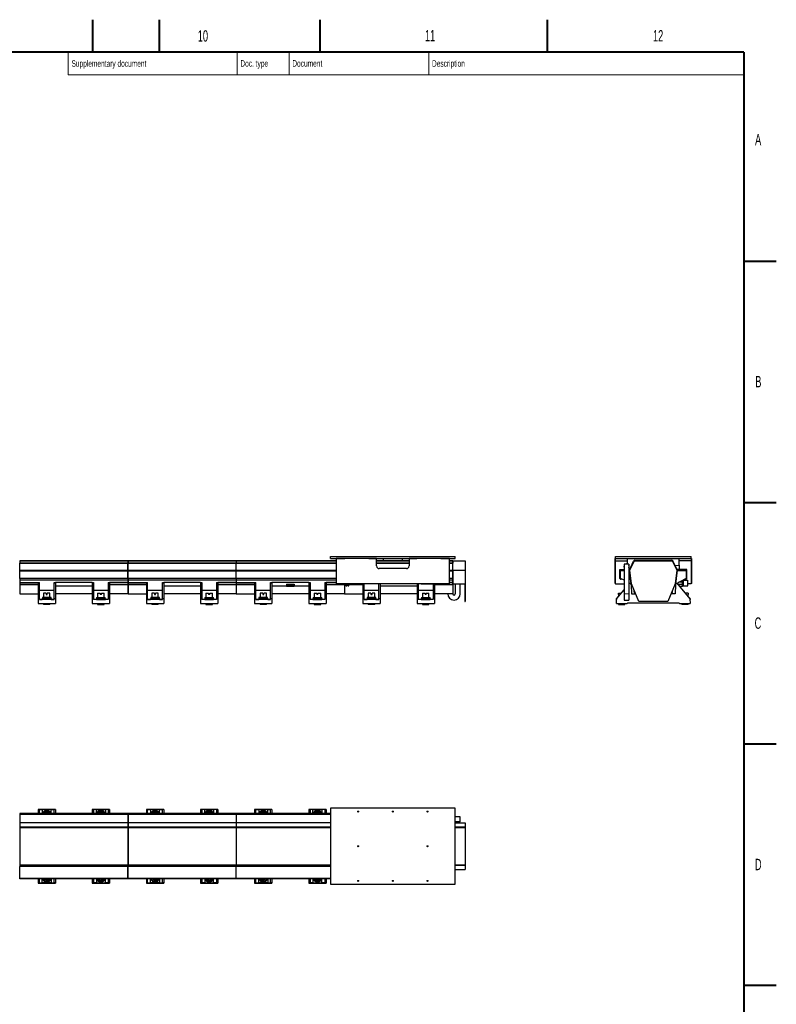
# Model space of a CAD drawing. Header units: millimetres. Extents: x 0 to 841, y 0 to 594.
# Tile 17 of 17: x 608 to 841, y 291 to 594. Entities that reach past the tile are written whole.
import ezdxf

# ---------------------------------------------------------------- set-up
doc = ezdxf.new("R2010")
doc.units = ezdxf.units.MM
doc.styles.add('SLDTEXTSTYLE0', font='TXT', dxfattribs={"width": 0.605})

msp = doc.modelspace()

# ---------------------------------------------------------------- linework, layer by layer
at = {"color": 7, "linetype": 'Continuous', "lineweight": 40}
for p, q in [((630.5, 594), (630.5, 584)), ((651, 594), (651, 584)), ((700.5, 594), (700.5, 584)), ((770.5, 594), (770.5, 584)), ((831, 584), (20, 584)), ((831, 584), (831, 10)), ((831, 519.75), (841, 519.75)), ((831, 445.5), (841, 445.5)), ((831, 371.25), (841, 371.25)), ((831, 297), (841, 297))]:
    msp.add_line(p, q, dxfattribs=at)
at = {"color": 7, "linetype": 'Continuous', "lineweight": 15}
for p, q in [((623, 584), (623, 577)), ((675, 584), (675, 577)), ((691, 584), (691, 577)), ((734, 584), (734, 577)), ((623, 577), (831, 577))]:
    msp.add_line(p, q, dxfattribs=at)
at = {"color": 7, "linetype": 'Continuous', "lineweight": 30}
for p, q in [((641.37, 427.53), (608.07, 427.53)), ((608.07, 427.53), (608.07, 427.38)), ((608.07, 427.38), (608.07, 426.77)), ((641.37, 427.53), (641.37, 427.38)), ((641.37, 427.38), (641.37, 426.77)), ((674.7, 427.53), (641.4, 427.53)), ((641.4, 427.53), (641.4, 427.38)), ((641.4, 427.38), (641.4, 426.77)), ((674.7, 427.53), (674.7, 427.38)), ((674.7, 427.38), (674.7, 426.77)), ((705.47, 427.53), (674.73, 427.53)), ((674.73, 427.53), (674.73, 427.38)), ((674.73, 427.38), (674.73, 426.77)), ((703.77, 428.22), (703.77, 428.88)), ((703.77, 428.88), (742.1, 428.88)), ((703.77, 428.22), (708.17, 428.22)), ((705.47, 428.2), (705.47, 420.55)), ((717.93, 428.2), (705.47, 428.2)), ((708.17, 428.22), (708.17, 428.2)), ((715.5, 428.22), (730.37, 428.22)), ((715.5, 428.22), (715.5, 428.2)), ((717.93, 425.93), (717.93, 428.2)), ((717.93, 428.2), (719.93, 428.2)), ((727.93, 427.53), (717.93, 427.53)), ((719.93, 428.2), (719.93, 427.53)), ((725.93, 427.53), (725.93, 428.2)), ((725.93, 428.2), (727.93, 428.2)), ((727.93, 428.2), (727.93, 425.93)), ((740.4, 428.2), (727.93, 428.2)), ((730.37, 428.22), (730.37, 428.2)), ((737.7, 428.22), (737.7, 428.2)), ((737.7, 428.22), (742.1, 428.22)), ((740.4, 420.55), (740.4, 428.2)), ((741.37, 427.53), (740.4, 427.53)), ((741.37, 427.53), (741.37, 427.38)), ((741.37, 427.38), (741.37, 426.77)), ((741.4, 427.53), (745.17, 427.53)), ((741.4, 427.38), (741.4, 427.53)), ((741.4, 424.66), (741.4, 427.38)), ((742.1, 428.22), (742.1, 428.88)), ((745.17, 427.53), (745.17, 427.38)), ((745.17, 427.38), (745.17, 424.66)), ((791.37, 420.55), (791.37, 428.2)), ((791.37, 428.2), (791.47, 428.2)), ((791.47, 428.88), (814.8, 428.88)), ((791.47, 428.22), (791.47, 428.88)), ((791.47, 428.22), (814.8, 428.22)), ((791.47, 428.22), (791.47, 428.2)), ((791.47, 420.55), (791.47, 428.2)), ((791.47, 427.48), (795.2, 427.48)), ((795.2, 427.48), (795.2, 428.22)), ((795.2, 426.54), (795.2, 427.48)), ((795.79, 424.68), (797.07, 427.43)), ((795.93, 424.66), (797.19, 427.38)), ((797.44, 427.66), (808.83, 427.66)), ((797.44, 427.53), (808.83, 427.53)), ((809.07, 427.38), (810.34, 424.66)), ((809.19, 427.43), (810.48, 424.68)), ((811.07, 427.48), (811.07, 428.22)), ((814.8, 427.48), (811.07, 427.48)), ((811.07, 426.18), (811.07, 427.48)), ((814.8, 428.22), (814.8, 428.88)), ((814.8, 428.22), (814.8, 428.2)), ((814.9, 428.2), (814.8, 428.2)), ((814.8, 428.2), (814.8, 420.55)), ((814.9, 428.2), (814.9, 420.55)), ((641.37, 426.77), (608.07, 426.77)), ((608.07, 426.72), (608.07, 426.77)), ((641.37, 426.72), (608.07, 426.72)), ((608.07, 424.6), (608.07, 426.72)), ((608.07, 424.58), (608.07, 424.6)), ((641.37, 424.58), (608.07, 424.58)), ((608.07, 424.31), (608.07, 424.58)), ((608.07, 422.08), (608.07, 424.31)), ((641.37, 426.72), (641.37, 426.77)), ((641.37, 424.6), (641.37, 426.72)), ((641.37, 424.58), (641.37, 424.6)), ((641.37, 424.31), (641.37, 424.58)), ((641.37, 422.08), (641.37, 424.31)), ((674.7, 426.77), (641.4, 426.77)), ((641.4, 426.72), (641.4, 426.77)), ((674.7, 426.72), (641.4, 426.72)), ((641.4, 424.6), (641.4, 426.72)), ((641.4, 424.58), (641.4, 424.6)), ((674.7, 424.58), (641.4, 424.58)), ((641.4, 424.31), (641.4, 424.58)), ((641.4, 422.08), (641.4, 424.31)), ((674.7, 426.72), (674.7, 426.77)), ((674.7, 424.6), (674.7, 426.72)), ((674.7, 424.58), (674.7, 424.6)), ((674.7, 424.31), (674.7, 424.58)), ((674.7, 422.08), (674.7, 424.31)), ((705.47, 426.77), (674.73, 426.77)), ((674.73, 426.72), (674.73, 426.77)), ((705.47, 426.72), (674.73, 426.72)), ((674.73, 424.6), (674.73, 426.72)), ((674.73, 424.58), (674.73, 424.6)), ((705.47, 424.58), (674.73, 424.58)), ((674.73, 424.31), (674.73, 424.58)), ((674.73, 422.08), (674.73, 424.31)), ((727.93, 426.77), (717.93, 426.77)), ((727.93, 426.72), (717.93, 426.72)), ((727.1, 425.1), (718.77, 425.1)), ((741.37, 426.77), (740.4, 426.77)), ((741.37, 426.72), (740.4, 426.72)), ((741.37, 424.58), (740.4, 424.58)), ((741.37, 426.72), (741.37, 426.77)), ((741.37, 424.6), (741.37, 426.72)), ((741.4, 426.52), (741.37, 426.52)), ((741.37, 425.02), (741.4, 425.02)), ((741.37, 424.58), (741.37, 424.6)), ((741.37, 424.31), (741.37, 424.58)), ((741.37, 422.08), (741.37, 424.31)), ((741.4, 424.66), (745.17, 424.66)), ((741.4, 424.58), (741.4, 424.66)), ((741.53, 424.58), (741.4, 424.58)), ((741.4, 424.31), (741.4, 424.58)), ((741.4, 422.08), (741.4, 424.31)), ((741.53, 424.31), (741.53, 424.58)), ((741.53, 422.08), (741.53, 424.31)), ((745.17, 424.66), (745.17, 420.38)), ((792.87, 424.85), (794.13, 424.85)), ((792.87, 422.08), (792.87, 424.85)), ((793.07, 422.08), (793.07, 424.31)), ((793.33, 424.58), (794.13, 424.58)), ((795.63, 426.52), (794.13, 426.52)), ((794.13, 426.52), (794.13, 417.35)), ((795.63, 426.52), (795.63, 417.35)), ((795.63, 424.58), (795.8, 424.58)), ((796.28, 420.37), (795.79, 424.68)), ((796.41, 420.38), (795.93, 424.66)), ((809.83, 426.06), (811.07, 426.18)), ((810.34, 424.66), (809.85, 420.38)), ((810.48, 424.68), (809.98, 420.37)), ((811.07, 424.85), (810.4, 424.85)), ((810.46, 424.58), (812.93, 424.58)), ((811.07, 426.18), (811.07, 424.85)), ((813.4, 424.85), (811.07, 424.85)), ((813.2, 424.31), (813.2, 422.08)), ((813.4, 422.08), (813.4, 424.85)), ((641.37, 422.08), (608.07, 422.08)), ((608.07, 422.08), (608.07, 421.58)), ((641.37, 421.58), (608.07, 421.58)), ((608.07, 421.58), (608.07, 420.85)), ((641.37, 422.08), (641.37, 421.58)), ((641.37, 421.58), (641.37, 420.85)), ((674.7, 422.08), (641.4, 422.08)), ((641.4, 422.08), (641.4, 421.58)), ((674.7, 421.58), (641.4, 421.58)), ((641.4, 421.58), (641.4, 420.85)), ((674.7, 422.08), (674.7, 421.58)), ((674.7, 421.58), (674.7, 420.85)), ((705.47, 422.08), (674.73, 422.08)), ((674.73, 422.08), (674.73, 421.58)), ((705.47, 421.58), (674.73, 421.58)), ((674.73, 421.58), (674.73, 420.85)), ((741.37, 422.08), (740.4, 422.08)), ((741.37, 421.58), (740.4, 421.58)), ((741.37, 422.08), (741.37, 421.58)), ((741.37, 421.58), (741.37, 420.85)), ((741.53, 422.08), (741.4, 422.08)), ((741.4, 420.38), (741.4, 422.08)), ((741.53, 420.38), (741.53, 422.08)), ((794.13, 421.51), (793.07, 422.08)), ((813.2, 422.08), (809.98, 420.37)), ((812.1, 419.78), (812.1, 421.49)), ((812.12, 419.78), (812.12, 421.5)), ((812.14, 421.52), (812.27, 421.52)), ((812.27, 419.78), (812.27, 421.52)), ((812.27, 421.52), (812.43, 421.52)), ((812.43, 421.52), (813.73, 421.52)), ((813.73, 419.78), (813.73, 421.52)), ((608.07, 420.85), (613.72, 420.85)), ((608.07, 420.85), (608.07, 420.29)), ((608.07, 420.29), (608.07, 420.13)), ((608.07, 420.13), (608.07, 417.35)), ((613.72, 420.85), (613.72, 420.64)), ((613.72, 420.64), (613.72, 415.85)), ((614.12, 420.64), (614.12, 420.85)), ((614.12, 415.85), (614.12, 420.64)), ((618.65, 420.64), (618.65, 420.85)), ((618.65, 415.85), (618.65, 420.64)), ((619.05, 420.85), (619.05, 420.64)), ((630.38, 420.85), (619.05, 420.85)), ((619.05, 420.64), (619.05, 415.85)), ((630.38, 420.85), (630.38, 420.64)), ((630.38, 420.64), (630.38, 415.85)), ((630.78, 420.85), (630.78, 420.64)), ((630.78, 420.64), (630.78, 415.85)), ((635.32, 420.85), (635.32, 420.64)), ((635.32, 420.64), (635.32, 415.85)), ((635.72, 420.85), (635.72, 420.64)), ((641.37, 420.85), (635.72, 420.85)), ((635.72, 420.64), (635.72, 415.85)), ((641.37, 420.85), (641.37, 420.29)), ((641.37, 420.29), (641.37, 420.13)), ((641.37, 420.13), (641.37, 417.35)), ((641.4, 420.85), (647.05, 420.85)), ((641.4, 420.85), (641.4, 420.29)), ((641.4, 420.29), (641.4, 420.13)), ((641.4, 420.13), (641.4, 417.35)), ((647.05, 420.85), (647.05, 420.64)), ((647.05, 420.64), (647.05, 415.85)), ((647.45, 420.64), (647.45, 420.85)), ((647.45, 415.85), (647.45, 420.64)), ((651.98, 420.64), (651.98, 420.85)), ((651.98, 415.85), (651.98, 420.64)), ((652.38, 420.85), (652.38, 420.64)), ((663.72, 420.85), (652.38, 420.85)), ((652.38, 420.64), (652.38, 415.85)), ((663.72, 420.85), (663.72, 420.64)), ((663.72, 420.64), (663.72, 415.85)), ((664.12, 420.85), (664.12, 420.64)), ((664.12, 420.64), (664.12, 415.85)), ((668.65, 420.85), (668.65, 420.64)), ((668.65, 420.64), (668.65, 415.85)), ((669.05, 420.85), (669.05, 420.64)), ((674.7, 420.85), (669.05, 420.85)), ((669.05, 420.64), (669.05, 415.85)), ((674.7, 420.85), (674.7, 420.29)), ((674.7, 420.29), (674.7, 420.13)), ((674.7, 420.13), (674.7, 417.35)), ((674.73, 420.85), (680.38, 420.85)), ((674.73, 420.85), (674.73, 420.29)), ((674.73, 420.29), (674.73, 420.13)), ((674.73, 420.13), (674.73, 417.35)), ((680.38, 420.85), (680.38, 420.64)), ((680.38, 420.64), (680.38, 415.85)), ((680.78, 420.64), (680.78, 420.85)), ((680.78, 415.85), (680.78, 420.64)), ((685.32, 420.64), (685.32, 420.85)), ((685.32, 415.85), (685.32, 420.64)), ((685.72, 420.85), (685.72, 420.64)), ((697.05, 420.85), (685.72, 420.85)), ((685.72, 420.64), (685.72, 415.85)), ((690.22, 420.32), (690.22, 419.72)), ((690.22, 420.32), (690.92, 420.32)), ((690.22, 419.72), (690.92, 419.72)), ((690.92, 420.32), (690.92, 419.72)), ((690.92, 420.32), (691.05, 420.32)), ((690.92, 419.72), (691.05, 419.72)), ((691.05, 420.32), (691.05, 419.72)), ((691.05, 420.32), (691.07, 420.32)), ((691.05, 419.72), (691.07, 419.72)), ((691.07, 420.32), (691.07, 419.72)), ((691.07, 420.32), (691.08, 420.32)), ((691.07, 419.72), (691.08, 419.72)), ((691.08, 420.32), (691.08, 419.72)), ((691.08, 420.32), (691.85, 420.32)), ((691.08, 419.72), (691.85, 419.72)), ((691.85, 420.32), (691.85, 419.72)), ((691.85, 420.32), (692.55, 420.32)), ((691.85, 419.72), (692.55, 419.72)), ((692.55, 420.32), (692.55, 419.72)), ((697.05, 420.85), (697.05, 420.64)), ((697.05, 420.64), (697.05, 415.85)), ((697.45, 420.85), (697.45, 420.64)), ((697.45, 420.64), (697.45, 415.85)), ((701.98, 420.85), (701.98, 420.64)), ((701.98, 420.64), (701.98, 415.85)), ((702.38, 420.85), (702.38, 420.64)), ((705.47, 420.85), (702.38, 420.85)), ((702.38, 420.64), (702.38, 415.85)), ((705.47, 420.55), (740.4, 420.55)), ((708.03, 420.55), (708.03, 420.29)), ((708.03, 420.29), (708.03, 420.13)), ((708.03, 420.13), (708.03, 417.35)), ((708.07, 420.55), (708.07, 420.29)), ((708.07, 420.29), (708.07, 420.13)), ((708.07, 420.13), (708.07, 417.35)), ((708.43, 419.78), (708.43, 420.55)), ((708.43, 419.78), (708.69, 419.78)), ((708.69, 419.78), (708.69, 420.55)), ((708.69, 419.78), (708.8, 419.78)), ((708.8, 420.15), (708.8, 419.78)), ((709.07, 419.78), (709.07, 420.15)), ((709.07, 419.78), (709.08, 419.78)), ((709.08, 419.78), (709.25, 419.78)), ((709.25, 419.78), (709.25, 420.55)), ((709.25, 419.78), (709.43, 419.78)), ((709.43, 419.78), (709.43, 420.55)), ((709.5, 420.55), (709.5, 420.38)), ((714.17, 420.38), (709.5, 420.38)), ((713.72, 420.38), (713.72, 415.85)), ((714.12, 415.85), (714.12, 420.38)), ((714.17, 420.55), (714.17, 420.38)), ((718.65, 415.85), (718.65, 420.55)), ((719.05, 420.55), (719.05, 415.85)), ((730.38, 420.55), (730.38, 415.85)), ((730.78, 420.55), (730.78, 415.85)), ((731.7, 420.55), (731.7, 420.38)), ((731.7, 420.38), (736.37, 420.38)), ((735.32, 420.38), (735.32, 415.85)), ((735.72, 420.38), (735.72, 415.85)), ((736.37, 420.55), (736.37, 420.38)), ((741.37, 420.85), (740.4, 420.85)), ((741.37, 420.85), (741.37, 420.29)), ((741.37, 420.29), (741.37, 420.13)), ((741.37, 420.13), (741.37, 417.35)), ((741.4, 420.38), (741.53, 420.38)), ((741.53, 420.38), (745.07, 420.38)), ((742.17, 420.38), (742.17, 417.35)), ((743.67, 417.35), (743.67, 420.38)), ((745.07, 420.38), (745.17, 420.38)), ((745.07, 420.38), (745.07, 415.03)), ((745.17, 420.38), (745.17, 415.03)), ((791.37, 420.55), (791.47, 420.55)), ((791.47, 420.55), (791.47, 420.38)), ((791.47, 420.38), (794.13, 420.38)), ((791.84, 415.85), (794.13, 418.56)), ((796.28, 420.37), (795.63, 420.71)), ((795.63, 420.34), (795.85, 420.6)), ((796.23, 420.4), (796.29, 420.29)), ((796.28, 420.37), (796.41, 420.38)), ((796.34, 420.13), (796.41, 417.35)), ((798.63, 415.03), (796.41, 420.38)), ((797.24, 417.85), (797.23, 418.42)), ((809.85, 420.38), (807.63, 415.03)), ((809.02, 417.85), (809.04, 418.42)), ((809.85, 420.38), (809.98, 420.37)), ((809.93, 420.13), (809.86, 417.35)), ((810.04, 420.4), (809.97, 420.29)), ((810.42, 420.6), (814.42, 415.85)), ((810.65, 420.32), (810.72, 420.32)), ((810.72, 420.32), (810.72, 420.24)), ((810.72, 420.32), (812.07, 420.32)), ((812.07, 420.9), (810.98, 420.9)), ((811.16, 419.72), (812.07, 419.72)), ((812.07, 420.38), (812.07, 420.9)), ((812.1, 420.38), (812.07, 420.38)), ((812.07, 420.32), (812.07, 419.72)), ((812.1, 419.78), (812.12, 419.78)), ((812.12, 419.78), (812.27, 419.78)), ((812.27, 419.78), (812.43, 419.78)), ((812.43, 419.78), (813.73, 419.78)), ((814.8, 420.38), (813.73, 420.38)), ((814.9, 420.55), (814.8, 420.55)), ((814.8, 420.55), (814.8, 420.38)), ((608.07, 417.35), (613.72, 417.35)), ((613.72, 415.85), (613.72, 414.38)), ((614.12, 415.85), (613.72, 415.85)), ((614.12, 415.58), (614.12, 415.85)), ((614.12, 415.58), (615.02, 415.58)), ((615.02, 415.87), (615.02, 415.58)), ((617.75, 415.87), (615.02, 415.87)), ((617.75, 415.58), (615.02, 415.58)), ((615.05, 416.23), (615.05, 415.87)), ((617.72, 416.23), (615.05, 416.23)), ((615.38, 417.53), (615.38, 416.23)), ((616.21, 417.53), (615.38, 417.53)), ((616.21, 417.53), (616.21, 417.1)), ((616.21, 417.1), (616.55, 417.1)), ((616.55, 417.1), (616.55, 417.53)), ((617.38, 417.53), (616.55, 417.53)), ((617.38, 416.23), (617.38, 417.53)), ((617.72, 415.87), (617.72, 416.23)), ((617.75, 415.87), (617.75, 415.58)), ((617.75, 415.58), (618.65, 415.58)), ((618.65, 415.58), (618.65, 415.85)), ((619.05, 415.85), (618.65, 415.85)), ((630.38, 417.35), (619.05, 417.35)), ((619.05, 415.85), (619.05, 414.38)), ((630.38, 415.85), (630.78, 415.85)), ((630.38, 415.85), (630.38, 414.38)), ((630.78, 415.58), (630.78, 415.85)), ((631.68, 415.58), (630.78, 415.58)), ((631.68, 415.87), (631.68, 415.58)), ((631.68, 415.87), (634.42, 415.87)), ((631.68, 415.58), (634.42, 415.58)), ((631.72, 416.23), (631.72, 415.87)), ((631.72, 416.23), (634.38, 416.23)), ((632.05, 417.53), (632.05, 416.23)), ((632.05, 417.53), (632.88, 417.53)), ((632.88, 417.53), (632.88, 417.1)), ((633.22, 417.1), (632.88, 417.1)), ((633.22, 417.1), (633.22, 417.53)), ((633.22, 417.53), (634.05, 417.53)), ((634.05, 416.23), (634.05, 417.53)), ((634.38, 415.87), (634.38, 416.23)), ((634.42, 415.87), (634.42, 415.58)), ((635.32, 415.58), (634.42, 415.58)), ((635.32, 415.58), (635.32, 415.85)), ((635.32, 415.85), (635.72, 415.85)), ((641.37, 417.35), (635.72, 417.35)), ((635.72, 415.85), (635.72, 414.38)), ((641.4, 417.35), (647.05, 417.35)), ((647.45, 415.85), (647.05, 415.85)), ((647.05, 415.85), (647.05, 414.38)), ((647.45, 415.58), (647.45, 415.85)), ((647.45, 415.58), (648.35, 415.58)), ((648.35, 415.87), (648.35, 415.58)), ((651.08, 415.87), (648.35, 415.87)), ((651.08, 415.58), (648.35, 415.58)), ((648.38, 416.23), (648.38, 415.87)), ((651.05, 416.23), (648.38, 416.23)), ((648.72, 417.53), (648.72, 416.23)), ((649.55, 417.53), (648.72, 417.53)), ((649.55, 417.53), (649.55, 417.1)), ((649.55, 417.1), (649.89, 417.1)), ((649.89, 417.1), (649.89, 417.53)), ((650.72, 417.53), (649.89, 417.53)), ((650.72, 416.23), (650.72, 417.53)), ((651.05, 415.87), (651.05, 416.23)), ((651.08, 415.87), (651.08, 415.58)), ((651.08, 415.58), (651.98, 415.58)), ((651.98, 415.58), (651.98, 415.85)), ((652.38, 415.85), (651.98, 415.85)), ((663.72, 417.35), (652.38, 417.35)), ((652.38, 415.85), (652.38, 414.38)), ((663.72, 415.85), (663.72, 414.38)), ((663.72, 415.85), (664.12, 415.85)), ((664.12, 415.58), (664.12, 415.85)), ((665.02, 415.58), (664.12, 415.58)), ((665.02, 415.87), (665.02, 415.58)), ((665.02, 415.87), (667.75, 415.87)), ((665.02, 415.58), (667.75, 415.58)), ((665.05, 416.23), (665.05, 415.87)), ((665.05, 416.23), (667.72, 416.23)), ((665.38, 417.53), (665.38, 416.23)), ((665.38, 417.53), (666.21, 417.53)), ((666.21, 417.53), (666.21, 417.1)), ((666.55, 417.1), (666.21, 417.1)), ((666.55, 417.1), (666.55, 417.53)), ((666.55, 417.53), (667.38, 417.53)), ((667.38, 416.23), (667.38, 417.53)), ((667.72, 415.87), (667.72, 416.23)), ((667.75, 415.87), (667.75, 415.58)), ((668.65, 415.58), (667.75, 415.58)), ((668.65, 415.58), (668.65, 415.85)), ((668.65, 415.85), (669.05, 415.85)), ((674.7, 417.35), (669.05, 417.35)), ((669.05, 415.85), (669.05, 414.38)), ((674.73, 417.35), (680.38, 417.35)), ((680.78, 415.85), (680.38, 415.85)), ((680.38, 415.85), (680.38, 414.38)), ((680.78, 415.58), (680.78, 415.85)), ((680.78, 415.58), (681.68, 415.58)), ((681.68, 415.87), (681.68, 415.58)), ((684.42, 415.87), (681.68, 415.87)), ((684.42, 415.58), (681.68, 415.58)), ((681.72, 416.23), (681.72, 415.87)), ((684.38, 416.23), (681.72, 416.23)), ((682.05, 417.53), (682.05, 416.23)), ((682.88, 417.53), (682.05, 417.53)), ((682.88, 417.53), (682.88, 417.1)), ((682.88, 417.1), (683.22, 417.1)), ((683.22, 417.1), (683.22, 417.53)), ((684.05, 417.53), (683.22, 417.53)), ((684.05, 416.23), (684.05, 417.53)), ((684.38, 415.87), (684.38, 416.23)), ((684.42, 415.87), (684.42, 415.58)), ((684.42, 415.58), (685.32, 415.58)), ((685.32, 415.58), (685.32, 415.85)), ((685.72, 415.85), (685.32, 415.85)), ((697.05, 417.35), (685.72, 417.35)), ((685.72, 415.85), (685.72, 414.38)), ((697.05, 415.85), (697.45, 415.85)), ((697.05, 415.85), (697.05, 414.38)), ((697.45, 415.58), (697.45, 415.85)), ((698.35, 415.58), (697.45, 415.58)), ((698.35, 415.87), (698.35, 415.58)), ((698.35, 415.87), (701.08, 415.87)), ((698.35, 415.58), (701.08, 415.58)), ((698.38, 416.23), (698.38, 415.87)), ((698.38, 416.23), (701.05, 416.23)), ((698.72, 417.53), (698.72, 416.23)), ((698.72, 417.53), (699.55, 417.53)), ((699.55, 417.53), (699.55, 417.1)), ((699.89, 417.1), (699.55, 417.1)), ((699.89, 417.1), (699.89, 417.53)), ((699.89, 417.53), (700.72, 417.53)), ((700.72, 416.23), (700.72, 417.53)), ((701.05, 415.87), (701.05, 416.23)), ((701.08, 415.87), (701.08, 415.58)), ((701.98, 415.58), (701.08, 415.58)), ((701.98, 415.58), (701.98, 415.85)), ((701.98, 415.85), (702.38, 415.85)), ((708.03, 417.35), (702.38, 417.35)), ((702.38, 415.85), (702.38, 414.38)), ((708.07, 417.35), (713.72, 417.35)), ((713.72, 415.85), (713.72, 414.38)), ((714.12, 415.85), (713.72, 415.85)), ((714.12, 415.58), (714.12, 415.85)), ((714.12, 415.58), (715.02, 415.58)), ((717.75, 415.87), (715.02, 415.87)), ((715.02, 415.87), (715.02, 415.58)), ((717.75, 415.58), (715.02, 415.58)), ((715.05, 416.23), (715.05, 415.87)), ((717.72, 416.23), (715.05, 416.23)), ((715.38, 417.53), (715.38, 416.23)), ((716.21, 417.53), (715.38, 417.53)), ((716.21, 417.53), (716.21, 417.1)), ((716.21, 417.1), (716.55, 417.1)), ((716.55, 417.1), (716.55, 417.53)), ((717.38, 417.53), (716.55, 417.53)), ((717.38, 416.23), (717.38, 417.53)), ((717.72, 415.87), (717.72, 416.23)), ((717.75, 415.87), (717.75, 415.58)), ((717.75, 415.58), (718.65, 415.58)), ((718.65, 415.58), (718.65, 415.85)), ((719.05, 415.85), (718.65, 415.85)), ((730.38, 417.35), (719.05, 417.35)), ((719.05, 415.85), (719.05, 414.38)), ((730.38, 415.85), (730.38, 414.38)), ((730.38, 415.85), (730.78, 415.85)), ((730.78, 415.58), (730.78, 415.85)), ((731.68, 415.58), (730.78, 415.58)), ((731.68, 415.87), (731.68, 415.58)), ((731.68, 415.87), (734.42, 415.87)), ((731.68, 415.58), (734.42, 415.58)), ((731.72, 416.23), (731.72, 415.87)), ((731.72, 416.23), (734.38, 416.23)), ((732.05, 417.53), (732.05, 416.23)), ((732.05, 417.53), (732.88, 417.53)), ((732.88, 417.53), (732.88, 417.1)), ((733.22, 417.1), (732.88, 417.1)), ((733.22, 417.1), (733.22, 417.53)), ((733.22, 417.53), (734.05, 417.53)), ((734.05, 416.23), (734.05, 417.53)), ((734.38, 415.87), (734.38, 416.23)), ((734.42, 415.87), (734.42, 415.58)), ((735.32, 415.58), (734.42, 415.58)), ((735.32, 415.58), (735.32, 415.85)), ((735.32, 415.85), (735.72, 415.85)), ((741.37, 417.35), (735.72, 417.35)), ((735.72, 415.85), (735.72, 414.38)), ((745.07, 415.03), (745.17, 415.03)), ((791.8, 414.38), (791.84, 415.85)), ((791.83, 415.87), (791.83, 415.58)), ((791.83, 415.87), (791.86, 415.87)), ((792.07, 416.23), (792.07, 416.12)), ((792.07, 416.23), (792.17, 416.23)), ((792.4, 417.1), (792.4, 416.51)), ((792.41, 417.1), (792.4, 417.1)), ((792.41, 417.53), (793.26, 417.53)), ((792.41, 417.1), (792.41, 417.53)), ((794.13, 417.35), (794.13, 415.45)), ((794.13, 415.45), (795.63, 415.45)), ((795.63, 417.35), (795.63, 415.45)), ((796.41, 417.35), (797.67, 417.35)), ((797.51, 417.75), (797.34, 417.75)), ((807.63, 415.03), (798.63, 415.03)), ((809.86, 417.35), (808.59, 417.35)), ((808.76, 417.75), (808.92, 417.75)), ((813.85, 417.53), (813, 417.53)), ((813.85, 417.53), (813.85, 417.1)), ((813.85, 417.1), (813.87, 417.1)), ((813.87, 416.51), (813.87, 417.1)), ((814.2, 416.23), (814.1, 416.23)), ((814.2, 416.12), (814.2, 416.23)), ((814.43, 415.87), (814.41, 415.87)), ((814.42, 415.85), (814.46, 414.38)), ((814.43, 415.87), (814.43, 415.58)), ((613.72, 414.38), (619.05, 414.38)), ((615.38, 414.38), (615.38, 414.05)), ((617.38, 414.05), (615.38, 414.05)), ((617.38, 414.05), (617.38, 414.38)), ((630.38, 414.38), (635.72, 414.38)), ((632.05, 414.38), (632.05, 414.05)), ((632.05, 414.05), (634.05, 414.05)), ((634.05, 414.05), (634.05, 414.38)), ((647.05, 414.38), (652.38, 414.38)), ((648.72, 414.38), (648.72, 414.05)), ((650.72, 414.05), (648.72, 414.05)), ((650.72, 414.05), (650.72, 414.38)), ((663.72, 414.38), (669.05, 414.38)), ((665.38, 414.38), (665.38, 414.05)), ((665.38, 414.05), (667.38, 414.05)), ((667.38, 414.05), (667.38, 414.38)), ((680.38, 414.38), (685.72, 414.38)), ((682.05, 414.38), (682.05, 414.05)), ((684.05, 414.05), (682.05, 414.05)), ((684.05, 414.05), (684.05, 414.38)), ((697.05, 414.38), (702.38, 414.38)), ((698.72, 414.38), (698.72, 414.05)), ((698.72, 414.05), (700.72, 414.05)), ((700.72, 414.05), (700.72, 414.38)), ((713.72, 414.38), (719.05, 414.38)), ((715.38, 414.38), (715.38, 414.05)), ((717.38, 414.05), (715.38, 414.05)), ((717.38, 414.05), (717.38, 414.38)), ((730.38, 414.38), (735.72, 414.38)), ((732.05, 414.38), (732.05, 414.05)), ((732.05, 414.05), (734.05, 414.05)), ((734.05, 414.05), (734.05, 414.38)), ((791.8, 414.38), (795.03, 414.38)), ((792.4, 414.38), (792.4, 414.05)), ((792.4, 414.05), (794.4, 414.05)), ((794.4, 414.05), (794.4, 414.38)), ((795.15, 414.45), (795.03, 414.38)), ((811.12, 414.45), (795.15, 414.45)), ((811.24, 414.38), (811.12, 414.45)), ((811.24, 414.38), (814.46, 414.38)), ((811.87, 414.38), (811.87, 414.05)), ((813.87, 414.05), (811.87, 414.05)), ((813.87, 414.05), (813.87, 414.38)), ((705.47, 351.46), (705.47, 351.36)), ((705.47, 351.46), (719.93, 351.46)), ((719.93, 351.46), (719.93, 351.36)), ((719.93, 351.46), (720.1, 351.46)), ((720.1, 351.46), (725.77, 351.46)), ((725.77, 351.46), (725.93, 351.46)), ((725.93, 351.46), (725.93, 351.36)), ((725.93, 351.46), (740.4, 351.46)), ((740.4, 351.46), (740.4, 351.36)), ((641.37, 349.76), (608.07, 349.76)), ((608.07, 349.76), (608.07, 349.49)), ((608.07, 349.49), (608.07, 347.02)), ((619.05, 351.02), (613.72, 351.02)), ((613.72, 351.02), (613.72, 350.99)), ((614.12, 350.99), (613.72, 350.99)), ((613.72, 350.99), (613.72, 349.76)), ((614.12, 349.76), (614.12, 350.99)), ((614.12, 350.99), (615.02, 350.99)), ((614.12, 350.99), (614.12, 350.99)), ((615.02, 350.99), (615.02, 349.76)), ((617.75, 350.99), (615.02, 350.99)), ((616.21, 350.41), (616.21, 350.07)), ((616.55, 350.07), (616.55, 350.41)), ((617.75, 349.76), (617.75, 350.99)), ((617.75, 350.99), (618.65, 350.99)), ((619.05, 350.99), (618.65, 350.99)), ((618.65, 349.76), (618.65, 350.99)), ((618.65, 350.99), (618.65, 350.99)), ((619.05, 351.02), (619.05, 350.99)), ((619.05, 350.99), (619.05, 349.76)), ((635.72, 351.02), (630.38, 351.02)), ((630.38, 351.02), (630.38, 350.99)), ((630.38, 350.99), (630.78, 350.99)), ((630.38, 350.99), (630.38, 349.76)), ((630.78, 350.99), (630.78, 349.76)), ((631.68, 350.99), (630.78, 350.99)), ((630.78, 350.99), (630.78, 350.99)), ((631.68, 349.76), (631.68, 350.99)), ((631.68, 350.99), (634.42, 350.99)), ((632.88, 350.07), (632.88, 350.41)), ((633.22, 350.41), (633.22, 350.07)), ((634.42, 350.99), (634.42, 349.76)), ((635.32, 350.99), (634.42, 350.99)), ((635.32, 350.99), (635.72, 350.99)), ((635.32, 350.99), (635.32, 349.76)), ((635.32, 350.99), (635.32, 350.99)), ((635.72, 351.02), (635.72, 350.99)), ((635.72, 350.99), (635.72, 349.76)), ((641.37, 349.76), (641.37, 349.49)), ((641.37, 349.49), (641.37, 347.02)), ((674.7, 349.76), (641.4, 349.76)), ((641.4, 349.76), (641.4, 349.49)), ((641.4, 349.49), (641.4, 347.02)), ((652.38, 351.02), (647.05, 351.02)), ((647.05, 351.02), (647.05, 350.99)), ((647.45, 350.99), (647.05, 350.99)), ((647.05, 350.99), (647.05, 349.76)), ((647.45, 349.76), (647.45, 350.99)), ((647.45, 350.99), (648.35, 350.99)), ((647.45, 350.99), (647.45, 350.99)), ((651.08, 350.99), (648.35, 350.99)), ((648.35, 350.99), (648.35, 349.76)), ((649.55, 350.41), (649.55, 350.07)), ((649.89, 350.07), (649.89, 350.41)), ((651.08, 349.76), (651.08, 350.99)), ((651.08, 350.99), (651.98, 350.99)), ((652.38, 350.99), (651.98, 350.99)), ((651.98, 349.76), (651.98, 350.99)), ((651.98, 350.99), (651.98, 350.99)), ((652.38, 351.02), (652.38, 350.99)), ((652.38, 350.99), (652.38, 349.76)), ((669.05, 351.02), (663.72, 351.02)), ((663.72, 351.02), (663.72, 350.99)), ((663.72, 350.99), (664.12, 350.99)), ((663.72, 350.99), (663.72, 349.76)), ((664.12, 350.99), (664.12, 349.76)), ((665.02, 350.99), (664.12, 350.99)), ((664.12, 350.99), (664.12, 350.99)), ((665.02, 350.99), (667.75, 350.99)), ((665.02, 349.76), (665.02, 350.99)), ((666.21, 350.07), (666.21, 350.41)), ((666.55, 350.41), (666.55, 350.07)), ((667.75, 350.99), (667.75, 349.76)), ((668.65, 350.99), (667.75, 350.99)), ((668.65, 350.99), (669.05, 350.99)), ((668.65, 350.99), (668.65, 349.76)), ((668.65, 350.99), (668.65, 350.99)), ((669.05, 351.02), (669.05, 350.99)), ((669.05, 350.99), (669.05, 349.76)), ((674.7, 349.76), (674.7, 349.49)), ((674.7, 349.49), (674.7, 347.02)), ((703.77, 349.76), (674.73, 349.76)), ((674.73, 349.76), (674.73, 349.49)), ((674.73, 349.49), (674.73, 347.02)), ((685.72, 351.02), (680.38, 351.02)), ((680.38, 351.02), (680.38, 350.99)), ((680.78, 350.99), (680.38, 350.99)), ((680.38, 350.99), (680.38, 349.76)), ((680.78, 349.76), (680.78, 350.99)), ((680.78, 350.99), (681.68, 350.99)), ((680.78, 350.99), (680.78, 350.99)), ((684.42, 350.99), (681.68, 350.99)), ((681.68, 350.99), (681.68, 349.76)), ((682.88, 350.41), (682.88, 350.07)), ((683.22, 350.07), (683.22, 350.41)), ((684.42, 349.76), (684.42, 350.99)), ((684.42, 350.99), (685.32, 350.99)), ((685.72, 350.99), (685.32, 350.99)), ((685.32, 349.76), (685.32, 350.99)), ((685.32, 350.99), (685.32, 350.99)), ((685.72, 351.02), (685.72, 350.99)), ((685.72, 350.99), (685.72, 349.76)), ((702.38, 351.02), (697.05, 351.02)), ((697.05, 351.02), (697.05, 350.99)), ((697.05, 350.99), (697.45, 350.99)), ((697.05, 350.99), (697.05, 349.76)), ((697.45, 350.99), (697.45, 349.76)), ((698.35, 350.99), (697.45, 350.99)), ((697.45, 350.99), (697.45, 350.99)), ((698.35, 349.76), (698.35, 350.99)), ((698.35, 350.99), (701.08, 350.99)), ((699.55, 350.07), (699.55, 350.41)), ((699.89, 350.41), (699.89, 350.07)), ((701.08, 350.99), (701.08, 349.76)), ((701.98, 350.99), (701.08, 350.99)), ((701.98, 350.99), (702.38, 350.99)), ((701.98, 350.99), (701.98, 349.76)), ((701.98, 350.99), (701.98, 350.99)), ((702.38, 351.02), (702.38, 350.99)), ((702.38, 350.99), (702.38, 349.76)), ((703.77, 351.36), (703.77, 328.03)), ((742.1, 351.36), (703.77, 351.36)), ((742.1, 328.03), (742.1, 351.36)), ((743.67, 348.69), (742.1, 348.69)), ((743.67, 347.19), (743.67, 348.69)), ((608.07, 347.02), (608.07, 346.9)), ((608.07, 346.9), (608.07, 345.63)), ((608.07, 345.63), (608.07, 345.39)), ((608.07, 345.39), (608.07, 334)), ((641.37, 347.02), (641.37, 346.9)), ((641.37, 346.9), (641.37, 345.63)), ((641.37, 345.63), (641.37, 345.39)), ((641.37, 345.39), (641.37, 334)), ((641.4, 347.02), (641.4, 346.9)), ((641.4, 346.9), (641.4, 345.63)), ((641.4, 345.63), (641.4, 345.39)), ((641.4, 345.39), (641.4, 334)), ((674.7, 347.02), (674.7, 346.9)), ((674.7, 346.9), (674.7, 345.63)), ((674.7, 345.63), (674.7, 345.39)), ((674.7, 345.39), (674.7, 334)), ((674.73, 347.02), (674.73, 346.9)), ((674.73, 346.9), (674.73, 345.63)), ((674.73, 345.63), (674.73, 345.39)), ((674.73, 345.39), (674.73, 334)), ((743.67, 347.19), (742.1, 347.19)), ((742.1, 346.9), (745.17, 346.9)), ((745.17, 346.9), (745.17, 345.63)), ((745.17, 345.63), (745.17, 345.39)), ((745.17, 345.39), (745.17, 334)), ((608.07, 334), (608.07, 333.76)), ((608.07, 333.76), (608.07, 333.48)), ((608.07, 329.89), (608.07, 333.48)), ((641.37, 333.48), (608.07, 333.48)), ((641.37, 334), (641.37, 333.76)), ((641.37, 333.76), (641.37, 333.48)), ((641.37, 329.89), (641.37, 333.48)), ((641.4, 334), (641.4, 333.76)), ((641.4, 333.76), (641.4, 333.48)), ((641.4, 329.89), (641.4, 333.48)), ((674.7, 333.48), (641.4, 333.48)), ((674.7, 334), (674.7, 333.76)), ((674.7, 333.76), (674.7, 333.48)), ((674.7, 329.89), (674.7, 333.48)), ((674.73, 334), (674.73, 333.76)), ((674.73, 333.76), (674.73, 333.48)), ((674.73, 329.89), (674.73, 333.48)), ((703.77, 333.48), (674.73, 333.48)), ((745.17, 334), (745.17, 333.76)), ((745.17, 333.76), (745.17, 332.49)), ((742.1, 332.49), (745.17, 332.49)), ((608.07, 329.63), (608.07, 329.89)), ((641.37, 329.63), (608.07, 329.63)), ((613.72, 329.63), (613.72, 328.4)), ((614.12, 328.4), (613.72, 328.4)), ((613.72, 328.4), (613.72, 328.36)), ((613.72, 328.36), (619.05, 328.36)), ((614.12, 328.4), (614.12, 329.63)), ((614.12, 328.4), (615.02, 328.4)), ((614.12, 328.4), (614.12, 328.4)), ((615.02, 328.4), (615.02, 329.63)), ((617.75, 328.4), (615.02, 328.4)), ((616.21, 328.98), (616.21, 329.32)), ((616.55, 329.32), (616.55, 328.98)), ((617.75, 329.63), (617.75, 328.4)), ((617.75, 328.4), (618.65, 328.4)), ((618.65, 328.4), (618.65, 329.63)), ((619.05, 328.4), (618.65, 328.4)), ((618.65, 328.4), (618.65, 328.4)), ((619.05, 329.63), (619.05, 328.4)), ((619.05, 328.4), (619.05, 328.36)), ((630.38, 329.63), (630.38, 328.4)), ((630.38, 328.4), (630.78, 328.4)), ((630.38, 328.4), (630.38, 328.36)), ((630.38, 328.36), (635.72, 328.36)), ((630.78, 329.63), (630.78, 328.4)), ((631.68, 328.4), (630.78, 328.4)), ((630.78, 328.4), (630.78, 328.4)), ((631.68, 329.63), (631.68, 328.4)), ((631.68, 328.4), (634.42, 328.4)), ((632.88, 329.32), (632.88, 328.98)), ((633.22, 328.98), (633.22, 329.32)), ((634.42, 328.4), (634.42, 329.63)), ((635.32, 328.4), (634.42, 328.4)), ((635.32, 329.63), (635.32, 328.4)), ((635.32, 328.4), (635.72, 328.4)), ((635.32, 328.4), (635.32, 328.4)), ((635.72, 329.63), (635.72, 328.4)), ((635.72, 328.4), (635.72, 328.36)), ((641.37, 329.63), (641.37, 329.89)), ((641.4, 329.63), (641.4, 329.89)), ((674.7, 329.63), (641.4, 329.63)), ((647.05, 329.63), (647.05, 328.4)), ((647.45, 328.4), (647.05, 328.4)), ((647.05, 328.4), (647.05, 328.36)), ((647.05, 328.36), (652.38, 328.36)), ((647.45, 328.4), (647.45, 329.63)), ((647.45, 328.4), (648.35, 328.4)), ((647.45, 328.4), (647.45, 328.4)), ((648.35, 328.4), (648.35, 329.63)), ((651.08, 328.4), (648.35, 328.4)), ((649.55, 328.98), (649.55, 329.32)), ((649.89, 329.32), (649.89, 328.98)), ((651.08, 329.63), (651.08, 328.4)), ((651.08, 328.4), (651.98, 328.4)), ((651.98, 328.4), (651.98, 329.63)), ((652.38, 328.4), (651.98, 328.4)), ((651.98, 328.4), (651.98, 328.4)), ((652.38, 329.63), (652.38, 328.4)), ((652.38, 328.4), (652.38, 328.36)), ((663.72, 329.63), (663.72, 328.4)), ((663.72, 328.4), (664.12, 328.4)), ((663.72, 328.4), (663.72, 328.36)), ((663.72, 328.36), (669.05, 328.36)), ((664.12, 329.63), (664.12, 328.4)), ((665.02, 328.4), (664.12, 328.4)), ((664.12, 328.4), (664.12, 328.4)), ((665.02, 329.63), (665.02, 328.4)), ((665.02, 328.4), (667.75, 328.4)), ((666.21, 329.32), (666.21, 328.98)), ((666.55, 328.98), (666.55, 329.32)), ((667.75, 328.4), (667.75, 329.63)), ((668.65, 328.4), (667.75, 328.4)), ((668.65, 329.63), (668.65, 328.4)), ((668.65, 328.4), (669.05, 328.4)), ((668.65, 328.4), (668.65, 328.4)), ((669.05, 329.63), (669.05, 328.4)), ((669.05, 328.4), (669.05, 328.36)), ((674.7, 329.63), (674.7, 329.89)), ((674.73, 329.63), (674.73, 329.89)), ((703.77, 329.63), (674.73, 329.63)), ((680.38, 329.63), (680.38, 328.4)), ((680.78, 328.4), (680.38, 328.4)), ((680.38, 328.4), (680.38, 328.36)), ((680.38, 328.36), (685.72, 328.36)), ((680.78, 328.4), (680.78, 329.63)), ((680.78, 328.4), (681.68, 328.4)), ((680.78, 328.4), (680.78, 328.4)), ((681.68, 328.4), (681.68, 329.63)), ((684.42, 328.4), (681.68, 328.4)), ((682.88, 328.98), (682.88, 329.32)), ((683.22, 329.32), (683.22, 328.98)), ((684.42, 329.63), (684.42, 328.4)), ((684.42, 328.4), (685.32, 328.4)), ((685.32, 328.4), (685.32, 329.63)), ((685.72, 328.4), (685.32, 328.4)), ((685.32, 328.4), (685.32, 328.4)), ((685.72, 329.63), (685.72, 328.4)), ((685.72, 328.4), (685.72, 328.36)), ((697.05, 329.63), (697.05, 328.4)), ((697.05, 328.4), (697.45, 328.4)), ((697.05, 328.4), (697.05, 328.36)), ((697.05, 328.36), (702.38, 328.36)), ((697.45, 329.63), (697.45, 328.4)), ((698.35, 328.4), (697.45, 328.4)), ((697.45, 328.4), (697.45, 328.4)), ((698.35, 329.63), (698.35, 328.4)), ((698.35, 328.4), (701.08, 328.4)), ((699.55, 329.32), (699.55, 328.98)), ((699.89, 328.98), (699.89, 329.32)), ((701.08, 328.4), (701.08, 329.63)), ((701.98, 328.4), (701.08, 328.4)), ((701.98, 329.63), (701.98, 328.4)), ((701.98, 328.4), (702.38, 328.4)), ((701.98, 328.4), (701.98, 328.4)), ((702.38, 329.63), (702.38, 328.4)), ((702.38, 328.4), (702.38, 328.36)), ((703.77, 328.03), (742.1, 328.03)), ((705.47, 327.93), (705.47, 328.03)), ((717.93, 327.93), (705.47, 327.93)), ((717.93, 327.93), (717.93, 328.03)), ((718.77, 327.93), (717.93, 327.93)), ((727.1, 327.93), (718.77, 327.93)), ((727.93, 327.93), (727.1, 327.93)), ((727.93, 327.93), (727.93, 328.03)), ((740.4, 327.93), (727.93, 327.93)), ((740.4, 327.93), (740.4, 328.03))]:
    msp.add_line(p, q, dxfattribs=at)
at = {"color": 8, "linetype": 'Continuous', "lineweight": 15}
for p, q in [((641.37, 427.38), (608.07, 427.38)), ((674.7, 427.38), (641.4, 427.38)), ((705.47, 427.38), (674.73, 427.38)), ((727.93, 427.38), (717.93, 427.38)), ((741.37, 427.38), (740.4, 427.38)), ((741.4, 427.38), (745.17, 427.38)), ((641.37, 424.6), (608.07, 424.6)), ((641.37, 424.31), (608.07, 424.31)), ((674.7, 424.6), (641.4, 424.6)), ((674.7, 424.31), (641.4, 424.31)), ((705.47, 424.6), (674.73, 424.6)), ((705.47, 424.31), (674.73, 424.31)), ((741.37, 424.6), (740.4, 424.6)), ((741.37, 424.31), (740.4, 424.31)), ((741.53, 424.31), (741.4, 424.31)), ((812.43, 419.78), (812.43, 421.52)), ((608.07, 420.29), (613.72, 420.29)), ((608.07, 420.13), (613.72, 420.13)), ((614.12, 420.85), (613.72, 420.85)), ((614.12, 420.64), (613.72, 420.64)), ((614.12, 418.44), (618.65, 418.44)), ((614.12, 418.33), (618.65, 418.33)), ((619.05, 420.85), (618.65, 420.85)), ((619.05, 420.64), (618.65, 420.64)), ((630.38, 419.84), (619.05, 419.84)), ((630.38, 419.68), (619.05, 419.68)), ((630.38, 420.85), (630.78, 420.85)), ((630.38, 420.64), (630.78, 420.64)), ((635.32, 418.44), (630.78, 418.44)), ((635.32, 418.33), (630.78, 418.33)), ((635.32, 420.85), (635.72, 420.85)), ((635.32, 420.64), (635.72, 420.64)), ((641.37, 420.29), (635.72, 420.29)), ((641.37, 420.13), (635.72, 420.13)), ((641.4, 420.29), (647.05, 420.29)), ((641.4, 420.13), (647.05, 420.13)), ((647.45, 420.85), (647.05, 420.85)), ((647.45, 420.64), (647.05, 420.64)), ((647.45, 418.44), (651.98, 418.44)), ((647.45, 418.33), (651.98, 418.33)), ((652.38, 420.85), (651.98, 420.85)), ((652.38, 420.64), (651.98, 420.64)), ((663.72, 419.84), (652.38, 419.84)), ((663.72, 419.68), (652.38, 419.68)), ((663.72, 420.85), (664.12, 420.85)), ((663.72, 420.64), (664.12, 420.64)), ((668.65, 418.44), (664.12, 418.44)), ((668.65, 418.33), (664.12, 418.33)), ((668.65, 420.85), (669.05, 420.85)), ((668.65, 420.64), (669.05, 420.64)), ((674.7, 420.29), (669.05, 420.29)), ((674.7, 420.13), (669.05, 420.13)), ((674.73, 420.29), (680.38, 420.29)), ((674.73, 420.13), (680.38, 420.13)), ((680.78, 420.85), (680.38, 420.85)), ((680.78, 420.64), (680.38, 420.64)), ((680.78, 418.44), (685.32, 418.44)), ((680.78, 418.33), (685.32, 418.33)), ((685.72, 420.85), (685.32, 420.85)), ((685.72, 420.64), (685.32, 420.64)), ((690.22, 419.84), (685.72, 419.84)), ((697.05, 419.68), (685.72, 419.68)), ((697.05, 419.84), (692.55, 419.84)), ((697.05, 420.85), (697.45, 420.85)), ((697.05, 420.64), (697.45, 420.64)), ((701.98, 418.44), (697.45, 418.44)), ((701.98, 418.33), (697.45, 418.33)), ((701.98, 420.85), (702.38, 420.85)), ((701.98, 420.64), (702.38, 420.64)), ((708.03, 420.29), (702.38, 420.29)), ((708.03, 420.13), (702.38, 420.13)), ((708.07, 420.29), (708.43, 420.29)), ((708.07, 420.13), (708.43, 420.13)), ((708.8, 420.13), (709.07, 420.13)), ((709.08, 419.78), (709.08, 420.55)), ((709.43, 420.29), (713.72, 420.29)), ((709.43, 420.13), (713.72, 420.13)), ((714.12, 418.44), (718.65, 418.44)), ((714.12, 418.33), (718.65, 418.33)), ((730.38, 419.84), (719.05, 419.84)), ((730.38, 419.68), (719.05, 419.68)), ((735.32, 418.44), (730.78, 418.44)), ((735.32, 418.33), (730.78, 418.33)), ((741.37, 420.29), (735.72, 420.29)), ((741.37, 420.13), (735.72, 420.13)), ((614.12, 415.69), (615.02, 415.69)), ((617.75, 415.69), (618.65, 415.69)), ((631.68, 415.69), (630.78, 415.69)), ((635.32, 415.69), (634.42, 415.69)), ((647.45, 415.69), (648.35, 415.69)), ((651.08, 415.69), (651.98, 415.69)), ((665.02, 415.69), (664.12, 415.69)), ((668.65, 415.69), (667.75, 415.69)), ((680.78, 415.69), (681.68, 415.69)), ((684.42, 415.69), (685.32, 415.69)), ((698.35, 415.69), (697.45, 415.69)), ((701.98, 415.69), (701.08, 415.69)), ((714.12, 415.69), (715.02, 415.69)), ((717.75, 415.69), (718.65, 415.69)), ((731.68, 415.69), (730.78, 415.69)), ((735.32, 415.69), (734.42, 415.69)), ((795.63, 417.35), (794.13, 417.35)), ((720.1, 351.46), (720.1, 351.36)), ((725.77, 351.46), (725.77, 351.36)), ((641.37, 349.49), (608.07, 349.49)), ((674.7, 349.49), (641.4, 349.49)), ((703.77, 349.49), (674.73, 349.49)), ((641.37, 347.02), (608.07, 347.02)), ((641.37, 346.9), (608.07, 346.9)), ((641.37, 345.63), (608.07, 345.63)), ((641.37, 345.39), (608.07, 345.39)), ((674.7, 347.02), (641.4, 347.02)), ((674.7, 346.9), (641.4, 346.9)), ((674.7, 345.63), (641.4, 345.63)), ((674.7, 345.39), (641.4, 345.39)), ((703.77, 347.02), (674.73, 347.02)), ((703.77, 346.9), (674.73, 346.9)), ((703.77, 345.63), (674.73, 345.63)), ((703.77, 345.39), (674.73, 345.39)), ((742.1, 345.63), (745.17, 345.63)), ((742.1, 345.39), (745.17, 345.39)), ((641.37, 334), (608.07, 334)), ((641.37, 333.76), (608.07, 333.76)), ((674.7, 334), (641.4, 334)), ((674.7, 333.76), (641.4, 333.76)), ((703.77, 334), (674.73, 334)), ((703.77, 333.76), (674.73, 333.76)), ((742.1, 334), (745.17, 334)), ((742.1, 333.76), (745.17, 333.76)), ((641.37, 329.89), (608.07, 329.89)), ((674.7, 329.89), (641.4, 329.89)), ((703.77, 329.89), (674.73, 329.89)), ((718.77, 327.93), (718.77, 328.03)), ((727.1, 327.93), (727.1, 328.03))]:
    msp.add_line(p, q, dxfattribs=at)
at = {"color": 7, "linetype": 'Continuous', "lineweight": 30}
for centre, radius in [((690.52, 420.01), 0.15), ((691.57, 420.02), 0.133), ((692.25, 420.01), 0.15), ((712.27, 350.36), 0.168), ((712.27, 350.36), 0.142), ((722.93, 350.36), 0.168), ((722.93, 350.36), 0.142), ((733.6, 350.36), 0.168), ((733.6, 350.36), 0.142), ((712.27, 339.69), 0.168), ((712.27, 339.69), 0.142), ((733.6, 339.69), 0.168), ((733.6, 339.69), 0.142), ((712.27, 329.03), 0.167), ((712.27, 329.03), 0.142), ((722.93, 329.03), 0.167), ((722.93, 329.03), 0.142), ((733.6, 329.03), 0.167), ((733.6, 329.03), 0.142)]:
    msp.add_circle(centre, radius, dxfattribs=at)
for centre, radius, start, end in [((797.44, 427.26), 0.4, 90, 155), ((797.44, 427.26), 0.267, 90, 155), ((808.83, 427.26), 0.4, 25, 90), ((808.83, 427.26), 0.267, 25, 90), ((718.77, 425.93), 0.833, 180, 270), ((727.1, 425.93), 0.833, 270, 0), ((793.33, 424.31), 0.267, 90, 180), ((794.88, 425.77), 0.833, 154.1581, 205.8419), ((794.88, 425.77), 0.833, 64.1581, 115.8419), ((794.88, 425.77), 0.833, 334.1581, 25.8419), ((812.93, 424.31), 0.267, 0, 90), ((793.12, 422.08), 0.25, 180, 325.9038), ((813.15, 422.08), 0.25, 214.0962, 0), ((708.93, 420.15), 0.133, 0, 180), ((796, 420.12), 0.333, 1.5, 30), ((810.26, 420.12), 0.333, 150, 178.5), ((741.77, 417.35), 1.9, 180, 0), ((741.77, 417.35), 0.4, 180, 0), ((797.34, 417.85), 0.1, 181.5, 270), ((808.92, 417.85), 0.1, 270, 358.5), ((616.38, 349.43), 1.33, 14.4775, 165.5225), ((616.38, 349.43), 1, 99.7878, 160.5288), ((616.38, 349.43), 0.667, 104.7736, 150), ((616.38, 349.43), 1, 80.2122, 99.7878), ((616.38, 349.43), 0.667, 75.2264, 104.7736), ((616.38, 349.43), 1, 19.4712, 80.2122), ((616.38, 349.43), 0.667, 30, 75.2264), ((633.05, 349.43), 1.33, 14.4775, 165.5225), ((633.05, 349.43), 1, 99.7878, 160.5288), ((633.05, 349.43), 0.667, 104.7736, 150), ((633.05, 349.43), 1, 80.2122, 99.7878), ((633.05, 349.43), 0.667, 75.2264, 104.7736), ((633.05, 349.43), 1, 19.4712, 80.2122), ((633.05, 349.43), 0.667, 30, 75.2264), ((649.72, 349.43), 1.33, 14.4775, 165.5225), ((649.72, 349.43), 1, 99.7878, 160.5288), ((649.72, 349.43), 0.667, 104.7736, 150), ((649.72, 349.43), 1, 80.2122, 99.7878), ((649.72, 349.43), 0.667, 75.2264, 104.7736), ((649.72, 349.43), 1, 19.4712, 80.2122), ((649.72, 349.43), 0.667, 30, 75.2264), ((666.38, 349.43), 1.33, 14.4775, 165.5225), ((666.38, 349.43), 1, 99.7878, 160.5288), ((666.38, 349.43), 0.667, 104.7736, 150), ((666.38, 349.43), 1, 80.2122, 99.7878), ((666.38, 349.43), 0.667, 75.2264, 104.7736), ((666.38, 349.43), 1, 19.4712, 80.2122), ((666.38, 349.43), 0.667, 30, 75.2264), ((683.05, 349.43), 1.33, 14.4775, 165.5225), ((683.05, 349.43), 1, 99.7878, 160.5288), ((683.05, 349.43), 0.667, 104.7736, 150), ((683.05, 349.43), 1, 80.2122, 99.7878), ((683.05, 349.43), 0.667, 75.2264, 104.7736), ((683.05, 349.43), 1, 19.4712, 80.2122), ((683.05, 349.43), 0.667, 30, 75.2264), ((699.72, 349.43), 1.33, 14.4775, 165.5225), ((699.72, 349.43), 1, 99.7878, 160.5288), ((699.72, 349.43), 0.667, 104.7736, 150), ((699.72, 349.43), 1, 80.2122, 99.7878), ((699.72, 349.43), 0.667, 75.2264, 104.7736), ((699.72, 349.43), 1, 19.4712, 80.2122), ((699.72, 349.43), 0.667, 30, 75.2264), ((616.38, 329.96), 1.33, 194.4775, 345.5225), ((616.38, 329.96), 1, 199.4712, 260.2122), ((616.38, 329.96), 0.667, 210, 255.2264), ((616.38, 329.96), 0.667, 255.2264, 284.7736), ((616.38, 329.96), 1, 260.2122, 279.7878), ((616.38, 329.96), 0.667, 284.7736, 330), ((616.38, 329.96), 1, 279.7878, 340.5288), ((633.05, 329.96), 1.33, 194.4775, 345.5225), ((633.05, 329.96), 1, 199.4712, 260.2122), ((633.05, 329.96), 0.667, 210, 255.2264), ((633.05, 329.96), 0.667, 255.2264, 284.7736), ((633.05, 329.96), 1, 260.2122, 279.7878), ((633.05, 329.96), 0.667, 284.7736, 330), ((633.05, 329.96), 1, 279.7878, 340.5288), ((649.72, 329.96), 1.33, 194.4775, 345.5225), ((649.72, 329.96), 1, 199.4712, 260.2122), ((649.72, 329.96), 0.667, 210, 255.2264), ((649.72, 329.96), 0.667, 255.2264, 284.7736), ((649.72, 329.96), 1, 260.2122, 279.7878), ((649.72, 329.96), 0.667, 284.7736, 330), ((649.72, 329.96), 1, 279.7878, 340.5288), ((666.38, 329.96), 1.33, 194.4775, 345.5225), ((666.38, 329.96), 1, 199.4712, 260.2122), ((666.38, 329.96), 0.667, 210, 255.2264), ((666.38, 329.96), 0.667, 255.2264, 284.7736), ((666.38, 329.96), 1, 260.2122, 279.7878), ((666.38, 329.96), 0.667, 284.7736, 330), ((666.38, 329.96), 1, 279.7878, 340.5288), ((683.05, 329.96), 1.33, 194.4775, 345.5225), ((683.05, 329.96), 1, 199.4712, 260.2122), ((683.05, 329.96), 0.667, 210, 255.2264), ((683.05, 329.96), 0.667, 255.2264, 284.7736), ((683.05, 329.96), 1, 260.2122, 279.7878), ((683.05, 329.96), 0.667, 284.7736, 330), ((683.05, 329.96), 1, 279.7878, 340.5288), ((699.72, 329.96), 1.33, 194.4775, 345.5225), ((699.72, 329.96), 1, 199.4712, 260.2122), ((699.72, 329.96), 0.667, 210, 255.2264), ((699.72, 329.96), 0.667, 255.2264, 284.7736), ((699.72, 329.96), 1, 260.2122, 279.7878), ((699.72, 329.96), 0.667, 284.7736, 330), ((699.72, 329.96), 1, 279.7878, 340.5288)]:
    msp.add_arc(centre, radius, start, end, dxfattribs=at)

# ---------------------------------------------------------------- texts
at = {"color": 7, "linetype": 'Continuous', "lineweight": 0, "attachment_point": 1, "style": 'SLDTEXTSTYLE0'}
for s, insert, char_height in [('10', (662.89, 590.76), 3.5), ('11', (732.84, 590.85), 3.5), ('12', (803.04, 590.8), 3.5), ('Supplementary document', (624, 581.51), 2), ('Doc. type', (676, 581.55), 2), ('Document', (691.99, 581.55), 2), ('Description', (734.99, 581.53), 2), ('A', (834.46, 558.87), 3.5), ('B', (834.52, 484.39), 3.5), ('C', (834.32, 410.1), 3.5), ('D', (834.42, 335.83), 3.5)]:
    msp.add_mtext(s, dxfattribs=dict(at, insert=insert, char_height=char_height))

doc.saveas('drawing.dxf')
